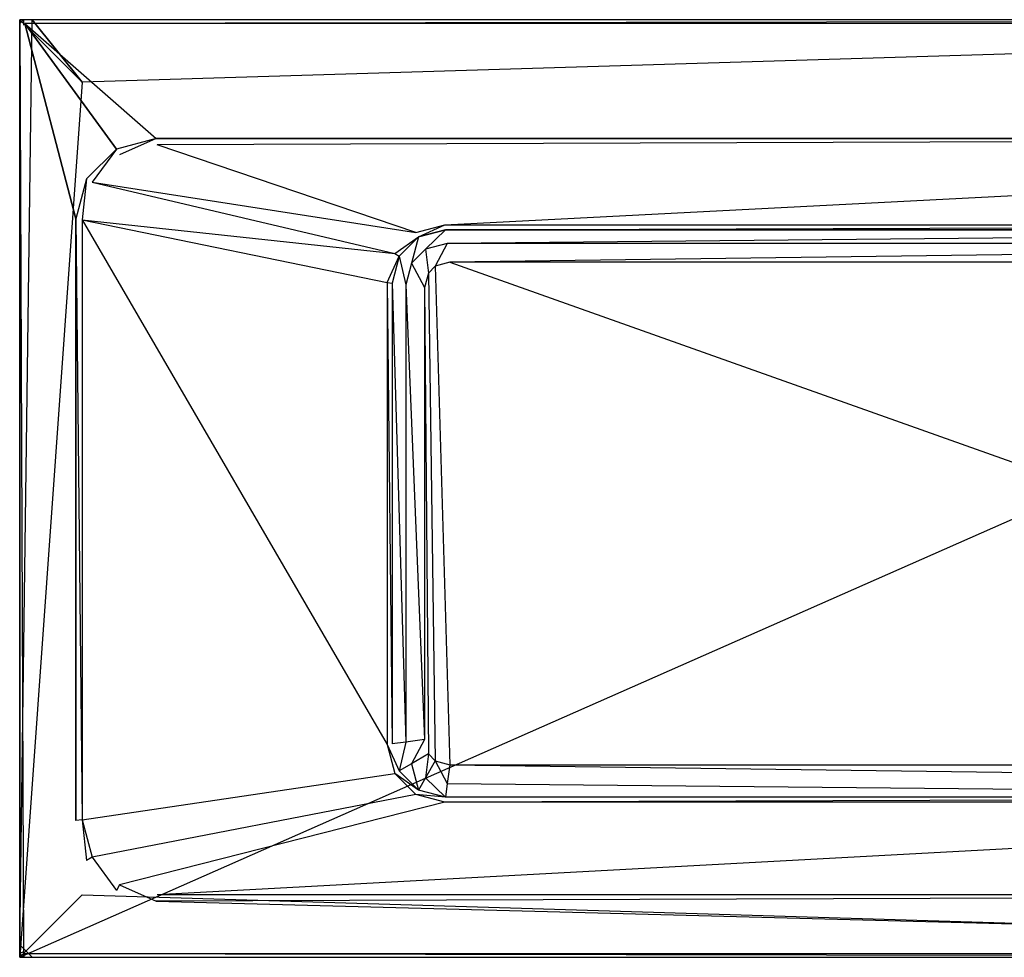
# Model space of a CAD drawing. Extents: x 0 to 1.7, y -0.75 to 0.
# Tile 1 of 6: x 0 to 0.79, y -0.75 to 0. Entities that reach past the tile are written whole.
import ezdxf

# ---------------------------------------------------------------- set-up
doc = ezdxf.new("R2010")
doc.units = 0
for name, color, linetype in [('L0_WANNENKORPUS_BA170SUB2V_1___', 7, 'CONTINUOUS'), ('L1_WANNENKORPUS_BA170SUB2V_2___', 7, 'CONTINUOUS'), ('L2_WANNENKORPUS_BA170SUB2V_4___', 7, 'CONTINUOUS'), ('L3_WANNENKORPUS_BA170SUB2V_6___', 7, 'CONTINUOUS'), ('L4_WANNENKORPUS_BA170SUB2V_3___', 7, 'CONTINUOUS'), ('L5_WANNENKORPUS_BA170SUB2V_5___', 7, 'CONTINUOUS'), ('L6_WANNENKORPUS_BA170SUB2V_7___', 7, 'CONTINUOUS'), ('L7_VERKLEIDUNG_BA170SUB2V_1___R', 7, 'CONTINUOUS'), ('L8_VERKLEIDUNG_BA170SUB2V_2___R', 7, 'CONTINUOUS'), ('L9_VERKLEIDUNG_BA170SUB2V_3___R', 7, 'CONTINUOUS')]:
    doc.layers.add(name, color=color, linetype=linetype)

msp = doc.modelspace()

# ---------------------------------------------------------------- linework, layer by layer
at = {"layer": 'L0_WANNENKORPUS_BA170SUB2V_1___', "color": 8}
for points, invisible_edges in [([(0.3171, -0.17019, 0.155), (0.11, -0.1, 0.555), (0.08, -0.108038, 0.555), (0.3171, -0.17019, 0.155)], 14), ([(0.3402, -0.164, 0.155), (1.59, -0.1, 0.555), (0.11, -0.1, 0.555), (0.3402, -0.164, 0.155)], 14), ([(0.11, -0.1, 0.555), (0.3171, -0.17019, 0.155), (0.3402, -0.164, 0.155), (0.11, -0.1, 0.555)], 13), ([(1.59, -0.1, 0.555), (0.3402, -0.164, 0.155), (1.4798, -0.164, 0.155), (1.59, -0.1, 0.555)], 13), ([(0.058038, -0.13, 0.555), (0.3171, -0.17019, 0.155), (0.08, -0.108038, 0.555), (0.058038, -0.13, 0.555)], 14), ([(0.05, -0.16, 0.555), (0.30019, -0.1871, 0.155), (0.058038, -0.13, 0.555), (0.05, -0.16, 0.555)], 14), ([(0.3171, -0.17019, 0.155), (0.058038, -0.13, 0.555), (0.30019, -0.1871, 0.155), (0.3171, -0.17019, 0.155)], 13), ([(0.30019, -0.1871, 0.155), (0.05, -0.16, 0.555), (0.294, -0.2102, 0.155), (0.30019, -0.1871, 0.155)], 13), ([(0.294, -0.5798, 0.155), (0.05, -0.16, 0.555), (0.05, -0.64, 0.555), (0.294, -0.5798, 0.155)], 13), ([(0.05, -0.16, 0.555), (0.294, -0.5798, 0.155), (0.294, -0.2102, 0.155), (0.05, -0.16, 0.555)], 14), ([(0.319181, -0.173793, 0.14), (0.3402, -0.164, 0.155), (0.3171, -0.17019, 0.155), (0.319181, -0.173793, 0.14)], 14), ([(0.3402, -0.164, 0.155), (0.319181, -0.173793, 0.14), (0.340729, -0.168019, 0.14), (0.3402, -0.164, 0.155)], 13), ([(0.340729, -0.168019, 0.14), (1.4798, -0.164, 0.155), (0.3402, -0.164, 0.155), (0.340729, -0.168019, 0.14)], 14), ([(1.4798, -0.164, 0.155), (0.340729, -0.168019, 0.14), (1.479271, -0.168019, 0.14), (1.4798, -0.164, 0.155)], 13), ([(0.30019, -0.1871, 0.155), (0.319181, -0.173793, 0.14), (0.3171, -0.17019, 0.155), (0.30019, -0.1871, 0.155)], 14), ([(0.324865, -0.183638, 0.129019), (0.340729, -0.168019, 0.14), (0.319181, -0.173793, 0.14), (0.324865, -0.183638, 0.129019)], 13), ([(0.340729, -0.168019, 0.14), (0.324865, -0.183638, 0.129019), (0.342175, -0.179, 0.129019), (0.340729, -0.168019, 0.14)], 14), ([(0.342175, -0.179, 0.129019), (1.479271, -0.168019, 0.14), (0.340729, -0.168019, 0.14), (0.342175, -0.179, 0.129019)], 13), ([(1.479271, -0.168019, 0.14), (0.342175, -0.179, 0.129019), (1.477825, -0.179, 0.129019), (1.479271, -0.168019, 0.14)], 14), ([(0.319181, -0.173793, 0.14), (0.30019, -0.1871, 0.155), (0.303793, -0.189181, 0.14), (0.319181, -0.173793, 0.14)], 13), ([(0.313638, -0.194865, 0.129019), (0.319181, -0.173793, 0.14), (0.303793, -0.189181, 0.14), (0.313638, -0.194865, 0.129019)], 13), ([(0.319181, -0.173793, 0.14), (0.313638, -0.194865, 0.129019), (0.324865, -0.183638, 0.129019), (0.319181, -0.173793, 0.14)], 14), ([(0.332629, -0.197087, 0.125), (0.342175, -0.179, 0.129019), (0.324865, -0.183638, 0.129019), (0.332629, -0.197087, 0.125)], 13), ([(0.342175, -0.179, 0.129019), (0.332629, -0.197087, 0.125), (0.34415, -0.194, 0.125), (0.342175, -0.179, 0.129019)], 14), ([(0.34415, -0.194, 0.125), (1.477825, -0.179, 0.129019), (0.342175, -0.179, 0.129019), (0.34415, -0.194, 0.125)], 13), ([(1.477825, -0.179, 0.129019), (0.34415, -0.194, 0.125), (1.47585, -0.194, 0.125), (1.477825, -0.179, 0.129019)], 14), ([(0.294, -0.2102, 0.155), (0.303793, -0.189181, 0.14), (0.30019, -0.1871, 0.155), (0.294, -0.2102, 0.155)], 14), ([(0.327087, -0.202629, 0.125), (0.324865, -0.183638, 0.129019), (0.313638, -0.194865, 0.129019), (0.327087, -0.202629, 0.125)], 13), ([(0.324865, -0.183638, 0.129019), (0.327087, -0.202629, 0.125), (0.332629, -0.197087, 0.125), (0.324865, -0.183638, 0.129019)], 14), ([(0.303793, -0.189181, 0.14), (0.294, -0.2102, 0.155), (0.298019, -0.210729, 0.14), (0.303793, -0.189181, 0.14)], 13), ([(0.309, -0.212175, 0.129019), (0.303793, -0.189181, 0.14), (0.298019, -0.210729, 0.14), (0.309, -0.212175, 0.129019)], 13), ([(0.303793, -0.189181, 0.14), (0.309, -0.212175, 0.129019), (0.313638, -0.194865, 0.129019), (0.303793, -0.189181, 0.14)], 14), ([(0.324, -0.21415, 0.125), (0.313638, -0.194865, 0.129019), (0.309, -0.212175, 0.129019), (0.324, -0.21415, 0.125)], 13), ([(0.313638, -0.194865, 0.129019), (0.324, -0.21415, 0.125), (0.327087, -0.202629, 0.125), (0.313638, -0.194865, 0.129019)], 14), ([(0.298019, -0.579271, 0.14), (0.294, -0.2102, 0.155), (0.294, -0.5798, 0.155), (0.298019, -0.579271, 0.14)], 13), ([(0.294, -0.2102, 0.155), (0.298019, -0.579271, 0.14), (0.298019, -0.210729, 0.14), (0.294, -0.2102, 0.155)], 14), ([(0.309, -0.577825, 0.129019), (0.298019, -0.210729, 0.14), (0.298019, -0.579271, 0.14), (0.309, -0.577825, 0.129019)], 13), ([(0.298019, -0.210729, 0.14), (0.309, -0.577825, 0.129019), (0.309, -0.212175, 0.129019), (0.298019, -0.210729, 0.14)], 14), ([(0.324, -0.57585, 0.125), (0.309, -0.212175, 0.129019), (0.309, -0.577825, 0.129019), (0.324, -0.57585, 0.125)], 13), ([(0.309, -0.212175, 0.129019), (0.324, -0.57585, 0.125), (0.324, -0.21415, 0.125), (0.309, -0.212175, 0.129019)], 14), ([(0.05, -0.64, 0.555), (0.30019, -0.6029, 0.155), (0.294, -0.5798, 0.155), (0.05, -0.64, 0.555)], 14), ([(0.294, -0.5798, 0.155), (0.303793, -0.600819, 0.14), (0.298019, -0.579271, 0.14), (0.294, -0.5798, 0.155)], 14), ([(0.303793, -0.600819, 0.14), (0.294, -0.5798, 0.155), (0.30019, -0.6029, 0.155), (0.303793, -0.600819, 0.14)], 13), ([(0.303793, -0.600819, 0.14), (0.309, -0.577825, 0.129019), (0.298019, -0.579271, 0.14), (0.303793, -0.600819, 0.14)], 13), ([(0.309, -0.577825, 0.129019), (0.303793, -0.600819, 0.14), (0.313638, -0.595135, 0.129019), (0.309, -0.577825, 0.129019)], 14), ([(0.313638, -0.595135, 0.129019), (0.324, -0.57585, 0.125), (0.309, -0.577825, 0.129019), (0.313638, -0.595135, 0.129019)], 13), ([(0.324, -0.57585, 0.125), (0.313638, -0.595135, 0.129019), (0.327087, -0.587371, 0.125), (0.324, -0.57585, 0.125)], 14), ([(0.324865, -0.606362, 0.129019), (0.327087, -0.587371, 0.125), (0.313638, -0.595135, 0.129019), (0.324865, -0.606362, 0.129019)], 13), ([(0.327087, -0.587371, 0.125), (0.324865, -0.606362, 0.129019), (0.332629, -0.592913, 0.125), (0.327087, -0.587371, 0.125)], 14), ([(0.319181, -0.616207, 0.14), (0.313638, -0.595135, 0.129019), (0.303793, -0.600819, 0.14), (0.319181, -0.616207, 0.14)], 13), ([(0.313638, -0.595135, 0.129019), (0.319181, -0.616207, 0.14), (0.324865, -0.606362, 0.129019), (0.313638, -0.595135, 0.129019)], 14), ([(0.342175, -0.611, 0.129019), (0.332629, -0.592913, 0.125), (0.324865, -0.606362, 0.129019), (0.342175, -0.611, 0.129019)], 13), ([(0.332629, -0.592913, 0.125), (0.342175, -0.611, 0.129019), (0.34415, -0.596, 0.125), (0.332629, -0.592913, 0.125)], 14), ([(1.477825, -0.611, 0.129019), (0.34415, -0.596, 0.125), (0.342175, -0.611, 0.129019), (1.477825, -0.611, 0.129019)], 13), ([(0.34415, -0.596, 0.125), (1.477825, -0.611, 0.129019), (1.47585, -0.596, 0.125), (0.34415, -0.596, 0.125)], 14), ([(0.30019, -0.6029, 0.155), (0.05, -0.64, 0.555), (0.058038, -0.67, 0.555), (0.30019, -0.6029, 0.155)], 13), ([(0.058038, -0.67, 0.555), (0.3171, -0.61981, 0.155), (0.30019, -0.6029, 0.155), (0.058038, -0.67, 0.555)], 13), ([(0.30019, -0.6029, 0.155), (0.319181, -0.616207, 0.14), (0.303793, -0.600819, 0.14), (0.30019, -0.6029, 0.155)], 13), ([(0.319181, -0.616207, 0.14), (0.30019, -0.6029, 0.155), (0.3171, -0.61981, 0.155), (0.319181, -0.616207, 0.14)], 14), ([(0.340729, -0.621981, 0.14), (0.324865, -0.606362, 0.129019), (0.319181, -0.616207, 0.14), (0.340729, -0.621981, 0.14)], 13), ([(0.324865, -0.606362, 0.129019), (0.340729, -0.621981, 0.14), (0.342175, -0.611, 0.129019), (0.324865, -0.606362, 0.129019)], 14), ([(1.479271, -0.621981, 0.14), (0.342175, -0.611, 0.129019), (0.340729, -0.621981, 0.14), (1.479271, -0.621981, 0.14)], 13), ([(0.342175, -0.611, 0.129019), (1.479271, -0.621981, 0.14), (1.477825, -0.611, 0.129019), (0.342175, -0.611, 0.129019)], 14), ([(0.3171, -0.61981, 0.155), (0.058038, -0.67, 0.555), (0.08, -0.691962, 0.555), (0.3171, -0.61981, 0.155)], 14), ([(0.08, -0.691962, 0.555), (0.3402, -0.626, 0.155), (0.3171, -0.61981, 0.155), (0.08, -0.691962, 0.555)], 13), ([(0.3171, -0.61981, 0.155), (0.340729, -0.621981, 0.14), (0.319181, -0.616207, 0.14), (0.3171, -0.61981, 0.155)], 13), ([(0.340729, -0.621981, 0.14), (0.3171, -0.61981, 0.155), (0.3402, -0.626, 0.155), (0.340729, -0.621981, 0.14)], 14), ([(0.3402, -0.626, 0.155), (1.479271, -0.621981, 0.14), (0.340729, -0.621981, 0.14), (0.3402, -0.626, 0.155)], 13), ([(1.479271, -0.621981, 0.14), (0.3402, -0.626, 0.155), (1.4798, -0.626, 0.155), (1.479271, -0.621981, 0.14)], 14), ([(0.3402, -0.626, 0.155), (0.08, -0.691962, 0.555), (0.11, -0.7, 0.555), (0.3402, -0.626, 0.155)], 14), ([(0.11, -0.7, 0.555), (1.4798, -0.626, 0.155), (0.3402, -0.626, 0.155), (0.11, -0.7, 0.555)], 13), ([(1.4798, -0.626, 0.155), (0.11, -0.7, 0.555), (1.59, -0.7, 0.555), (1.4798, -0.626, 0.155)], 14)]:
    msp.add_3dface(points, dxfattribs=dict(at, invisible_edges=invisible_edges))
at = {"layer": 'L1_WANNENKORPUS_BA170SUB2V_2___', "color": 8}
for points, invisible_edges in [([(0.332629, -0.197087, 0.125), (0.34415, -0.596, 0.125), (0.34415, -0.194, 0.125), (0.332629, -0.197087, 0.125)], 10), ([(0.34415, -0.194, 0.125), (0.34415, -0.596, 0.125), (1.47585, -0.596, 0.125), (0.34415, -0.194, 0.125)], 13), ([(0.34415, -0.194, 0.125), (1.47585, -0.596, 0.125), (1.47585, -0.194, 0.125), (0.34415, -0.194, 0.125)], 10), ([(0.324, -0.21415, 0.125), (0.327087, -0.587371, 0.125), (0.327087, -0.202629, 0.125), (0.324, -0.21415, 0.125)], 10), ([(0.327087, -0.202629, 0.125), (0.332629, -0.592913, 0.125), (0.332629, -0.197087, 0.125), (0.327087, -0.202629, 0.125)], 10), ([(0.327087, -0.202629, 0.125), (0.327087, -0.587371, 0.125), (0.332629, -0.592913, 0.125), (0.327087, -0.202629, 0.125)], 13), ([(0.332629, -0.197087, 0.125), (0.332629, -0.592913, 0.125), (0.34415, -0.596, 0.125), (0.332629, -0.197087, 0.125)], 13), ([(0.327087, -0.587371, 0.125), (0.324, -0.21415, 0.125), (0.324, -0.57585, 0.125), (0.327087, -0.587371, 0.125)], 13)]:
    msp.add_3dface(points, dxfattribs=dict(at, invisible_edges=invisible_edges))
at = {"layer": 'L2_WANNENKORPUS_BA170SUB2V_4___', "color": 8}
for points, invisible_edges in [([(0.01, 0, 0.525), (0, -0.74, 0.525), (0, -0.01, 0.525), (0.01, 0, 0.525)], 13), ([(0, -0.74, 0.525), (0.01, 0, 0.525), (0.01, -0.75, 0.525), (0, -0.74, 0.525)], 10), ([(0.01, -0.75, 0.525), (0.01, 0, 0.525), (0.05, -0.05, 0.525), (0.01, -0.75, 0.525)], 13), ([(0.05, -0.05, 0.525), (0.01, 0, 0.525), (1.69, 0, 0.525), (0.05, -0.05, 0.525)], 10), ([(0.05, -0.05, 0.525), (1.69, 0, 0.525), (1.65, -0.05, 0.525), (0.05, -0.05, 0.525)], 13), ([(0.05, -0.7, 0.525), (0.01, -0.75, 0.525), (0.05, -0.05, 0.525), (0.05, -0.7, 0.525)], 15), ([(0.01, -0.75, 0.525), (0.05, -0.7, 0.525), (1.69, -0.75, 0.525), (0.01, -0.75, 0.525)], 13), ([(1.69, -0.75, 0.525), (0.05, -0.7, 0.525), (1.65, -0.7, 0.525), (1.69, -0.75, 0.525)], 15)]:
    msp.add_3dface(points, dxfattribs=dict(at, invisible_edges=invisible_edges))
at = {"layer": 'L3_WANNENKORPUS_BA170SUB2V_6___', "color": 8}
for points, invisible_edges in [([(0.08, -0.108038, 0.555), (0.109342, -0.095, 0.56), (0.077412, -0.103556, 0.56), (0.08, -0.108038, 0.555)], 13), ([(0.109342, -0.095, 0.56), (0.08, -0.108038, 0.555), (0.11, -0.1, 0.555), (0.109342, -0.095, 0.56)], 14), ([(0.11, -0.1, 0.555), (1.590658, -0.095, 0.56), (0.109342, -0.095, 0.56), (0.11, -0.1, 0.555)], 13), ([(1.590658, -0.095, 0.56), (0.11, -0.1, 0.555), (1.59, -0.1, 0.555), (1.590658, -0.095, 0.56)], 14), ([(0.058038, -0.13, 0.555), (0.077412, -0.103556, 0.56), (0.053556, -0.127412, 0.56), (0.058038, -0.13, 0.555)], 13), ([(0.077412, -0.103556, 0.56), (0.058038, -0.13, 0.555), (0.08, -0.108038, 0.555), (0.077412, -0.103556, 0.56)], 14), ([(0.05, -0.16, 0.555), (0.053556, -0.127412, 0.56), (0.045, -0.159342, 0.56), (0.05, -0.16, 0.555)], 13), ([(0.053556, -0.127412, 0.56), (0.05, -0.16, 0.555), (0.058038, -0.13, 0.555), (0.053556, -0.127412, 0.56)], 14), ([(0.05, -0.64, 0.555), (0.045, -0.159342, 0.56), (0.045, -0.640658, 0.56), (0.05, -0.64, 0.555)], 13), ([(0.045, -0.159342, 0.56), (0.05, -0.64, 0.555), (0.05, -0.16, 0.555), (0.045, -0.159342, 0.56)], 14), ([(0.053556, -0.672588, 0.56), (0.05, -0.64, 0.555), (0.045, -0.640658, 0.56), (0.053556, -0.672588, 0.56)], 13), ([(0.05, -0.64, 0.555), (0.053556, -0.672588, 0.56), (0.058038, -0.67, 0.555), (0.05, -0.64, 0.555)], 14), ([(0.077412, -0.696444, 0.56), (0.058038, -0.67, 0.555), (0.053556, -0.672588, 0.56), (0.077412, -0.696444, 0.56)], 13), ([(0.058038, -0.67, 0.555), (0.077412, -0.696444, 0.56), (0.08, -0.691962, 0.555), (0.058038, -0.67, 0.555)], 14), ([(0.109342, -0.705, 0.56), (0.08, -0.691962, 0.555), (0.077412, -0.696444, 0.56), (0.109342, -0.705, 0.56)], 13), ([(0.08, -0.691962, 0.555), (0.109342, -0.705, 0.56), (0.11, -0.7, 0.555), (0.08, -0.691962, 0.555)], 14), ([(0.109342, -0.705, 0.56), (1.59, -0.7, 0.555), (0.11, -0.7, 0.555), (0.109342, -0.705, 0.56)], 13), ([(1.59, -0.7, 0.555), (0.109342, -0.705, 0.56), (1.590658, -0.705, 0.56), (1.59, -0.7, 0.555)], 14)]:
    msp.add_3dface(points, dxfattribs=dict(at, invisible_edges=invisible_edges))
at = {"layer": 'L4_WANNENKORPUS_BA170SUB2V_3___', "color": 8}
for points, invisible_edges in [([(0, -0.003, 0.557), (0.003, 0, 0.525), (0, -0.003, 0.525), (0, -0.003, 0.557)], 13), ([(0.003, 0, 0.525), (0, -0.003, 0.557), (0.003, 0, 0.557), (0.003, 0, 0.525)], 14), ([(0.003, 0, 0.557), (1.697, 0, 0.525), (0.003, 0, 0.525), (0.003, 0, 0.557)], 13), ([(1.697, 0, 0.525), (0.003, 0, 0.557), (1.697, 0, 0.557), (1.697, 0, 0.525)], 14), ([(0, -0.747, 0.557), (0, -0.003, 0.525), (0, -0.747, 0.525), (0, -0.747, 0.557)], 13), ([(0, -0.003, 0.525), (0, -0.747, 0.557), (0, -0.003, 0.557), (0, -0.003, 0.525)], 14), ([(0.003, -0.75, 0.557), (0, -0.747, 0.525), (0.003, -0.75, 0.525), (0.003, -0.75, 0.557)], 13), ([(0, -0.747, 0.525), (0.003, -0.75, 0.557), (0, -0.747, 0.557), (0, -0.747, 0.525)], 14), ([(1.697, -0.75, 0.557), (0.003, -0.75, 0.525), (1.697, -0.75, 0.525), (1.697, -0.75, 0.557)], 13), ([(0.003, -0.75, 0.525), (1.697, -0.75, 0.557), (0.003, -0.75, 0.557), (0.003, -0.75, 0.525)], 14)]:
    msp.add_3dface(points, dxfattribs=dict(at, invisible_edges=invisible_edges))
at = {"layer": 'L5_WANNENKORPUS_BA170SUB2V_5___', "color": 8}
for points, invisible_edges in [([(0.003, -0.004243, 0.56), (0.003, 0, 0.557), (0, -0.003, 0.557), (0.003, -0.004243, 0.56)], 13), ([(0.004243, -0.003, 0.56), (1.697, 0, 0.557), (0.003, 0, 0.557), (0.004243, -0.003, 0.56)], 13), ([(0.003, 0, 0.557), (0.003, -0.004243, 0.56), (0.004243, -0.003, 0.56), (0.003, 0, 0.557)], 14), ([(1.697, 0, 0.557), (0.004243, -0.003, 0.56), (1.695757, -0.003, 0.56), (1.697, 0, 0.557)], 14), ([(0.003, -0.745757, 0.56), (0, -0.003, 0.557), (0, -0.747, 0.557), (0.003, -0.745757, 0.56)], 13), ([(0, -0.003, 0.557), (0.003, -0.745757, 0.56), (0.003, -0.004243, 0.56), (0, -0.003, 0.557)], 14), ([(0.003, -0.75, 0.557), (0.003, -0.745757, 0.56), (0, -0.747, 0.557), (0.003, -0.75, 0.557)], 13), ([(0.003, -0.745757, 0.56), (0.003, -0.75, 0.557), (0.004243, -0.747, 0.56), (0.003, -0.745757, 0.56)], 14), ([(1.697, -0.75, 0.557), (0.004243, -0.747, 0.56), (0.003, -0.75, 0.557), (1.697, -0.75, 0.557)], 13), ([(0.004243, -0.747, 0.56), (1.697, -0.75, 0.557), (1.695757, -0.747, 0.56), (0.004243, -0.747, 0.56)], 14)]:
    msp.add_3dface(points, dxfattribs=dict(at, invisible_edges=invisible_edges))
at = {"layer": 'L6_WANNENKORPUS_BA170SUB2V_7___', "color": 8}
for points, invisible_edges in [([(0.003, -0.004243, 0.56), (0.004243, -0.747, 0.56), (0.004243, -0.003, 0.56), (0.003, -0.004243, 0.56)], 15), ([(0.004243, -0.747, 0.56), (0.003, -0.004243, 0.56), (0.003, -0.745757, 0.56), (0.004243, -0.747, 0.56)], 15), ([(0.004243, -0.003, 0.56), (0.109342, -0.095, 0.56), (1.695757, -0.003, 0.56), (0.004243, -0.003, 0.56)], 10), ([(0.109342, -0.095, 0.56), (0.004243, -0.003, 0.56), (0.077412, -0.103556, 0.56), (0.109342, -0.095, 0.56)], 13), ([(0.077412, -0.103556, 0.56), (0.004243, -0.003, 0.56), (0.053556, -0.127412, 0.56), (0.077412, -0.103556, 0.56)], 10), ([(0.053556, -0.127412, 0.56), (0.004243, -0.003, 0.56), (0.045, -0.159342, 0.56), (0.053556, -0.127412, 0.56)], 13), ([(0.045, -0.159342, 0.56), (0.004243, -0.003, 0.56), (0.045, -0.640658, 0.56), (0.045, -0.159342, 0.56)], 10), ([(0.004243, -0.003, 0.56), (0.004243, -0.747, 0.56), (0.045, -0.640658, 0.56), (0.004243, -0.003, 0.56)], 15), ([(1.695757, -0.003, 0.56), (0.109342, -0.095, 0.56), (1.590658, -0.095, 0.56), (1.695757, -0.003, 0.56)], 13), ([(0.045, -0.640658, 0.56), (0.004243, -0.747, 0.56), (0.053556, -0.672588, 0.56), (0.045, -0.640658, 0.56)], 15), ([(0.053556, -0.672588, 0.56), (0.004243, -0.747, 0.56), (0.077412, -0.696444, 0.56), (0.053556, -0.672588, 0.56)], 15), ([(0.077412, -0.696444, 0.56), (0.004243, -0.747, 0.56), (0.109342, -0.705, 0.56), (0.077412, -0.696444, 0.56)], 15), ([(0.109342, -0.705, 0.56), (0.004243, -0.747, 0.56), (1.695757, -0.747, 0.56), (0.109342, -0.705, 0.56)], 13), ([(0.109342, -0.705, 0.56), (1.695757, -0.747, 0.56), (1.590658, -0.705, 0.56), (0.109342, -0.705, 0.56)], 14)]:
    msp.add_3dface(points, dxfattribs=dict(at, invisible_edges=invisible_edges))
at = {"layer": 'L7_VERKLEIDUNG_BA170SUB2V_1___R', "color": 8}
for points, invisible_edges in [([(0, 0, 0.525), (1.7, 0), (0, 0), (0, 0, 0.525)], 13), ([(1.7, 0), (0, 0, 0.525), (1.7, 0, 0.525), (1.7, 0)], 14), ([(0, -0.75, 0.525), (0, 0), (0, -0.75), (0, -0.75, 0.525)], 13), ([(0, 0), (0, -0.75, 0.525), (0, 0, 0.525), (0, 0)], 14), ([(1.7, -0.75, 0.525), (0, -0.75), (1.7, -0.75), (1.7, -0.75, 0.525)], 13), ([(0, -0.75), (1.7, -0.75, 0.525), (0, -0.75, 0.525), (0, -0.75)], 14)]:
    msp.add_3dface(points, dxfattribs=dict(at, invisible_edges=invisible_edges))
at = {"layer": 'L8_VERKLEIDUNG_BA170SUB2V_2___R', "color": 8}
for points, invisible_edges in [([(1.7, 0), (0, -0.75), (0, 0), (1.7, 0)], 13), ([(0, -0.75), (1.7, 0), (1.7, -0.75), (0, -0.75)], 14)]:
    msp.add_3dface(points, dxfattribs=dict(at, invisible_edges=invisible_edges))
at = {"layer": 'L9_VERKLEIDUNG_BA170SUB2V_3___R', "color": 8}
for points, invisible_edges in [([(0, 0, 0.525), (0.05, -0.05, 0.525), (0, -0.75, 0.525), (0, 0, 0.525)], 13), ([(0.05, -0.05, 0.525), (0, 0, 0.525), (1.7, 0, 0.525), (0.05, -0.05, 0.525)], 10), ([(0.05, -0.05, 0.525), (1.7, 0, 0.525), (1.65, -0.05, 0.525), (0.05, -0.05, 0.525)], 13), ([(0.05, -0.7, 0.525), (0, -0.75, 0.525), (0.05, -0.05, 0.525), (0.05, -0.7, 0.525)], 14), ([(0, -0.75, 0.525), (0.05, -0.7, 0.525), (1.7, -0.75, 0.525), (0, -0.75, 0.525)], 13), ([(1.7, -0.75, 0.525), (0.05, -0.7, 0.525), (1.65, -0.7, 0.525), (1.7, -0.75, 0.525)], 15)]:
    msp.add_3dface(points, dxfattribs=dict(at, invisible_edges=invisible_edges))

doc.saveas('drawing.dxf')
